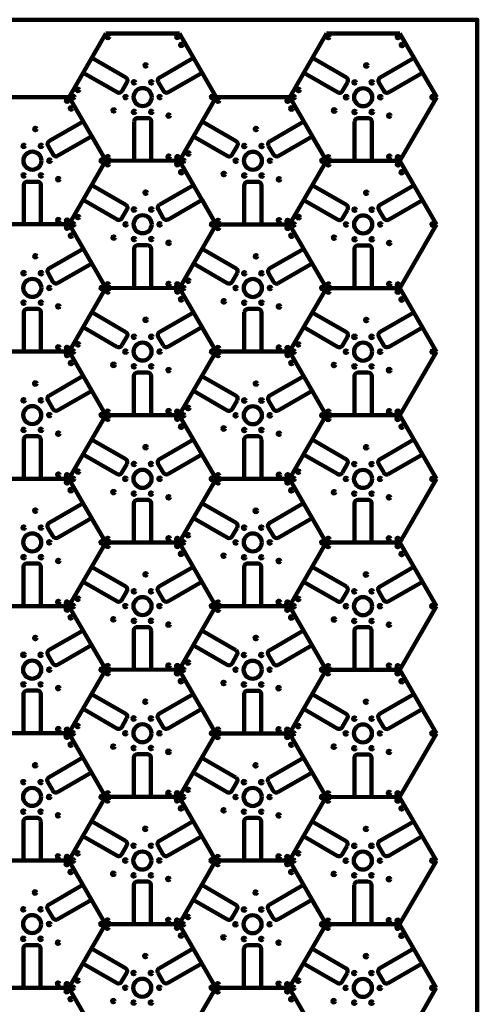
# Model space of a CAD drawing. Header units: millimetres. Extents: x -610 to 610, y -1219 to 1219.
# Tile 4 of 4: x 53 to 610, y 20 to 1219. Entities that reach past the tile are written whole.
import ezdxf

# ---------------------------------------------------------------- set-up
doc = ezdxf.new("R2010")
doc.units = ezdxf.units.MM
doc.layers.add('Layer1', color=7, linetype='Continuous')

msp = doc.modelspace()

# ---------------------------------------------------------------- linework, layer by layer
at = {"layer": 'Layer1', "color": 150, "lineweight": 211, "ltscale": 25.4}
for p, q in [((157.6, 1202.4), (112.8, 1125)), ((247.1, 1202.4), (157.6, 1202.4)), ((291.8, 1124.9), (247.1, 1202.4)), ((426, 1202.3), (381.3, 1124.8)), ((515.5, 1202.3), (426, 1202.3)), ((560.2, 1124.8), (515.5, 1202.3)), ((112.8, 1125), (23.4, 1125)), ((157.6, 1047.5), (112.8, 1125)), ((112.8, 1125), (157.6, 1047.5)), ((247, 1047.4), (291.8, 1124.9)), ((291.8, 1124.9), (247, 1047.4)), ((381.3, 1124.8), (291.8, 1124.9)), ((426, 1047.3), (381.3, 1124.8)), ((381.3, 1124.8), (426, 1047.3)), ((515.4, 1047.3), (560.2, 1124.8)), ((112.8, 970), (157.6, 1047.5)), ((157.6, 1047.5), (112.8, 970)), ((157.6, 1047.5), (247, 1047.4)), ((247, 1047.4), (157.6, 1047.5)), ((291.7, 969.9), (247, 1047.4)), ((247, 1047.4), (291.7, 969.9)), ((381.2, 969.9), (426, 1047.3)), ((426, 1047.3), (381.2, 969.9)), ((426, 1047.3), (515.4, 1047.3)), ((515.4, 1047.3), (426, 1047.3)), ((560.1, 969.8), (515.4, 1047.3)), ((23.3, 970), (112.8, 970)), ((112.8, 970), (23.3, 970)), ((157.5, 892.5), (112.8, 970)), ((112.8, 970), (157.5, 892.5)), ((247, 892.4), (291.7, 969.9)), ((291.7, 969.9), (247, 892.4)), ((291.7, 969.9), (381.2, 969.9)), ((381.2, 969.9), (291.7, 969.9)), ((425.9, 892.4), (381.2, 969.9)), ((381.2, 969.9), (425.9, 892.4)), ((515.4, 892.3), (560.1, 969.8)), ((112.7, 815), (157.5, 892.5)), ((157.5, 892.5), (112.7, 815)), ((157.5, 892.5), (247, 892.4)), ((247, 892.4), (157.5, 892.5)), ((291.7, 814.9), (247, 892.4)), ((247, 892.4), (291.7, 814.9)), ((381.1, 814.9), (425.9, 892.4)), ((425.9, 892.4), (381.1, 814.9)), ((425.9, 892.4), (515.4, 892.3)), ((515.4, 892.3), (425.9, 892.4)), ((560.1, 814.8), (515.4, 892.3)), ((23.2, 815.1), (112.7, 815)), ((112.7, 815), (23.2, 815.1)), ((157.4, 737.5), (112.7, 815)), ((112.7, 815), (157.4, 737.5)), ((246.9, 737.5), (291.7, 814.9)), ((291.7, 814.9), (246.9, 737.5)), ((291.7, 814.9), (381.1, 814.9)), ((381.1, 814.9), (291.7, 814.9)), ((425.8, 737.4), (381.1, 814.9)), ((381.1, 814.9), (425.8, 737.4)), ((515.3, 737.4), (560.1, 814.8)), ((112.6, 660), (157.4, 737.5)), ((157.4, 737.5), (112.6, 660)), ((157.4, 737.5), (246.9, 737.5)), ((246.9, 737.5), (157.4, 737.5)), ((291.6, 660), (246.9, 737.5)), ((246.9, 737.5), (291.6, 660)), ((381.1, 659.9), (425.8, 737.4)), ((425.8, 737.4), (381.1, 659.9)), ((425.8, 737.4), (515.3, 737.4)), ((515.3, 737.4), (425.8, 737.4)), ((560, 659.9), (515.3, 737.4)), ((23.2, 660.1), (112.6, 660)), ((112.6, 660), (23.2, 660.1)), ((157.3, 582.5), (112.6, 660)), ((112.6, 660), (157.3, 582.5)), ((246.8, 582.5), (291.6, 660)), ((291.6, 660), (246.8, 582.5)), ((291.6, 660), (381.1, 659.9)), ((381.1, 659.9), (291.6, 660)), ((425.8, 582.4), (381.1, 659.9)), ((381.1, 659.9), (425.8, 582.4)), ((515.2, 582.4), (560, 659.9)), ((112.6, 505.1), (157.3, 582.5)), ((157.3, 582.5), (112.6, 505.1)), ((157.3, 582.5), (246.8, 582.5)), ((246.8, 582.5), (157.3, 582.5)), ((291.5, 505), (246.8, 582.5)), ((246.8, 582.5), (291.5, 505)), ((381, 505), (425.8, 582.4)), ((425.8, 582.4), (381, 505)), ((425.8, 582.4), (515.2, 582.4)), ((515.2, 582.4), (425.8, 582.4)), ((559.9, 504.9), (515.2, 582.4)), ((23.1, 505.1), (112.6, 505.1)), ((112.6, 505.1), (23.1, 505.1)), ((157.3, 427.6), (112.6, 505.1)), ((112.6, 505.1), (157.3, 427.6)), ((246.8, 427.5), (291.5, 505)), ((291.5, 505), (246.8, 427.5)), ((291.5, 505), (381, 505)), ((381, 505), (291.5, 505)), ((425.7, 427.5), (381, 505)), ((381, 505), (425.7, 427.5)), ((515.2, 427.4), (559.9, 504.9)), ((112.5, 350.1), (157.3, 427.6)), ((157.3, 427.6), (112.5, 350.1)), ((157.3, 427.6), (246.8, 427.5)), ((246.8, 427.5), (157.3, 427.6)), ((291.5, 350), (246.8, 427.5)), ((246.8, 427.5), (291.5, 350)), ((380.9, 350), (425.7, 427.5)), ((425.7, 427.5), (380.9, 350)), ((425.7, 427.5), (515.2, 427.4)), ((515.2, 427.4), (425.7, 427.5)), ((559.9, 349.9), (515.2, 427.4)), ((23, 350.1), (112.5, 350.1)), ((112.5, 350.1), (23, 350.1)), ((157.2, 272.6), (112.5, 350.1)), ((112.5, 350.1), (157.2, 272.6)), ((246.7, 272.6), (291.5, 350)), ((291.5, 350), (246.7, 272.6)), ((291.5, 350), (380.9, 350)), ((380.9, 350), (291.5, 350)), ((425.6, 272.5), (380.9, 350)), ((380.9, 350), (425.6, 272.5)), ((515.1, 272.4), (559.9, 349.9)), ((112.4, 195.1), (157.2, 272.6)), ((157.2, 272.6), (112.4, 195.1)), ((157.2, 272.6), (246.7, 272.6)), ((246.7, 272.6), (157.2, 272.6)), ((291.4, 195.1), (246.7, 272.6)), ((246.7, 272.6), (291.4, 195.1)), ((380.9, 195), (425.6, 272.5)), ((425.6, 272.5), (380.9, 195)), ((425.6, 272.5), (515.1, 272.4)), ((515.1, 272.4), (425.6, 272.5)), ((559.8, 194.9), (515.1, 272.4)), ((23, 195.2), (112.4, 195.1)), ((112.4, 195.1), (23, 195.2)), ((157.1, 117.6), (112.4, 195.1)), ((112.4, 195.1), (157.1, 117.6)), ((246.6, 117.6), (291.4, 195.1)), ((291.4, 195.1), (246.6, 117.6)), ((291.4, 195.1), (380.9, 195)), ((380.9, 195), (291.4, 195.1)), ((425.6, 117.5), (380.9, 195)), ((380.9, 195), (425.6, 117.5)), ((515, 117.5), (559.8, 194.9)), ((112.4, 40.2), (157.1, 117.6)), ((157.1, 117.6), (112.4, 40.2)), ((157.1, 117.6), (246.6, 117.6)), ((246.6, 117.6), (157.1, 117.6)), ((291.3, 40.1), (246.6, 117.6)), ((246.6, 117.6), (291.3, 40.1)), ((380.8, 40), (425.6, 117.5)), ((425.6, 117.5), (380.8, 40)), ((425.6, 117.5), (515, 117.5)), ((515, 117.5), (425.6, 117.5)), ((559.7, 40), (515, 117.5)), ((22.9, 40.2), (112.4, 40.2)), ((112.4, 40.2), (22.9, 40.2)), ((157.1, -37.3), (112.4, 40.2)), ((112.4, 40.2), (157.1, -37.3)), ((246.5, -37.4), (291.3, 40.1)), ((291.3, 40.1), (246.5, -37.4)), ((291.3, 40.1), (380.8, 40)), ((380.8, 40), (291.3, 40.1)), ((425.5, -37.5), (380.8, 40)), ((380.8, 40), (425.5, -37.5)), ((515, -37.5), (559.7, 40))]:
    msp.add_line(p, q, dxfattribs=at)
at = {"layer": 'Layer1', "color": 3, "lineweight": 211, "ltscale": 25.4}
for p, q in [((182, 1148.7), (140.5, 1172.7)), ((264.2, 1172.7), (223.1, 1148.9)), ((450.4, 1148.6), (408.9, 1172.6)), ((532.6, 1172.6), (491.5, 1148.8)), ((130, 1154.6), (171.1, 1130.9)), ((233.1, 1130.6), (274.7, 1154.6)), ((274.6, 1154.6), (291.8, 1124.9)), ((398.4, 1154.5), (439.5, 1130.8)), ((501.5, 1130.5), (543.1, 1154.5)), ((543.1, 1154.5), (560.2, 1124.8)), ((177.2, 1132.5), (183.2, 1142.9)), ((221.5, 1142.9), (227.5, 1132.5)), ((445.6, 1132.4), (451.6, 1142.8)), ((489.9, 1142.8), (495.9, 1132.4)), ((130, 1095.3), (88.8, 1071.5)), ((191.9, 1095.4), (191.9, 1047.4)), ((208.3, 1099.4), (196.3, 1099.4)), ((212.8, 1047.4), (212.8, 1094.9)), ((316.2, 1071.2), (274.6, 1095.2)), ((398.4, 1095.1), (357.3, 1071.4)), ((460.3, 1095.3), (460.3, 1047.3)), ((476.7, 1099.3), (464.8, 1099.3)), ((481.2, 1047.3), (481.2, 1094.8)), ((98.8, 1053.2), (140.4, 1077.2)), ((140.4, 1077.2), (157.6, 1047.5)), ((264.2, 1077.1), (305.3, 1053.3)), ((367.3, 1053), (408.8, 1077)), ((408.8, 1077), (426, 1047.3)), ((87.2, 1065.4), (93.2, 1055.1)), ((311.4, 1055), (317.4, 1065.3)), ((355.6, 1065.3), (361.6, 1055)), ((74.1, 1021.9), (62.1, 1021.9)), ((342.5, 1021.8), (330.5, 1021.8)), ((57.6, 1018), (57.6, 970)), ((78.5, 970), (78.5, 1017.5)), ((182, 993.8), (140.4, 1017.8)), ((264.2, 1017.7), (223, 994)), ((326, 1017.9), (326, 969.9)), ((346.9, 969.9), (346.9, 1017.4)), ((450.4, 993.6), (408.8, 1017.6)), ((532.6, 1017.6), (491.4, 993.9)), ((129.9, 999.7), (171.1, 975.9)), ((233, 975.6), (274.6, 999.6)), ((274.6, 999.6), (291.7, 969.9)), ((398.3, 999.5), (439.5, 975.8)), ((501.4, 975.5), (543, 999.5)), ((543, 999.5), (560.1, 969.8)), ((177.1, 977.5), (183.1, 987.9)), ((221.4, 987.9), (227.4, 977.5)), ((445.5, 977.4), (451.5, 987.8)), ((489.8, 987.8), (495.8, 977.4)), ((129.9, 940.3), (88.8, 916.5)), ((191.8, 940.5), (191.8, 892.5)), ((208.3, 944.4), (196.3, 944.4)), ((212.7, 892.5), (212.7, 940)), ((316.1, 916.2), (274.6, 940.2)), ((398.3, 940.2), (357.2, 916.4)), ((460.2, 940.4), (460.2, 892.4)), ((476.7, 944.3), (464.7, 944.3)), ((481.1, 892.3), (481.1, 939.8)), ((98.8, 898.2), (140.4, 922.2)), ((140.3, 922.2), (157.5, 892.5)), ((264.1, 922.1), (305.2, 898.4)), ((367.2, 898.1), (408.8, 922.1)), ((408.8, 922.1), (425.9, 892.4)), ((87.2, 910.5), (93.1, 900.1)), ((311.3, 900), (317.3, 910.4)), ((355.6, 910.4), (361.6, 900)), ((74, 867), (62, 867)), ((342.4, 866.9), (330.5, 866.9)), ((57.6, 863.1), (57.6, 815)), ((78.5, 815), (78.5, 862.5)), ((181.9, 838.8), (140.3, 862.8)), ((264.1, 862.7), (223, 839)), ((326, 862.9), (326, 814.9)), ((346.9, 814.9), (346.9, 862.4)), ((450.3, 838.7), (408.7, 862.7)), ((532.5, 862.6), (491.4, 838.9)), ((129.9, 844.7), (171, 820.9)), ((233, 820.6), (274.5, 844.6)), ((274.5, 844.6), (291.7, 814.9)), ((398.3, 844.6), (439.4, 820.8)), ((501.4, 820.5), (542.9, 844.5)), ((542.9, 844.5), (560.1, 814.8)), ((177.1, 822.6), (183, 832.9)), ((221.3, 832.9), (227.3, 822.6)), ((445.5, 822.5), (451.5, 832.8)), ((489.8, 832.8), (495.7, 822.4)), ((129.8, 785.3), (88.7, 761.6)), ((191.7, 785.5), (191.7, 737.5)), ((208.2, 789.4), (196.2, 789.4)), ((212.6, 737.5), (212.6, 785)), ((316.1, 761.2), (274.5, 785.2)), ((398.3, 785.2), (357.1, 761.5)), ((460.2, 785.4), (460.2, 737.4)), ((476.6, 789.3), (464.6, 789.3)), ((481.1, 737.4), (481.1, 784.9)), ((98.7, 743.2), (140.3, 767.2)), ((140.3, 767.2), (157.4, 737.5)), ((264, 767.1), (305.2, 743.4)), ((367.1, 743.1), (408.7, 767.1)), ((408.7, 767.1), (425.8, 737.4)), ((87.1, 755.5), (93.1, 745.1)), ((311.2, 745), (317.2, 755.4)), ((355.5, 755.4), (361.5, 745)), ((57.5, 708.1), (57.5, 660.1)), ((73.9, 712), (62, 712)), ((78.4, 660.1), (78.4, 707.6)), ((181.8, 683.8), (140.2, 707.8)), ((264, 707.8), (222.9, 684)), ((325.9, 708), (325.9, 660)), ((342.4, 711.9), (330.4, 711.9)), ((450.2, 683.7), (408.7, 707.7)), ((532.4, 707.7), (491.3, 683.9)), ((346.8, 659.9), (346.8, 707.4)), ((129.8, 689.7), (170.9, 666)), ((232.9, 665.7), (274.5, 689.7)), ((274.4, 689.7), (291.6, 660)), ((398.2, 689.6), (439.3, 665.9)), ((501.3, 665.6), (542.9, 689.6)), ((542.9, 689.5), (560, 659.9)), ((177, 667.6), (183, 678)), ((221.3, 678), (227.3, 667.6)), ((445.4, 667.5), (451.4, 677.9)), ((489.7, 677.8), (495.7, 667.5)), ((129.8, 630.3), (88.6, 606.6)), ((191.7, 630.5), (191.7, 582.5)), ((208.1, 634.5), (196.1, 634.5)), ((212.6, 582.5), (212.6, 630)), ((316, 606.3), (274.4, 630.3)), ((398.2, 630.2), (357.1, 606.5)), ((460.1, 630.4), (460.1, 582.4)), ((476.5, 634.3), (464.6, 634.3)), ((481, 582.4), (481, 629.9)), ((98.6, 588.2), (140.2, 612.2)), ((140.2, 612.2), (157.3, 582.5)), ((264, 612.2), (305.1, 588.4)), ((367.1, 588.1), (408.6, 612.1)), ((408.6, 612.1), (425.8, 582.4)), ((87, 600.5), (93, 590.2)), ((311.2, 590.1), (317.2, 600.4)), ((355.4, 600.4), (361.4, 590)), ((57.4, 553.1), (57.4, 505.1)), ((73.9, 557), (61.9, 557)), ((78.3, 505.1), (78.3, 552.6)), ((181.8, 528.8), (140.2, 552.8)), ((264, 552.8), (222.8, 529.1)), ((325.8, 553), (325.8, 505)), ((342.3, 556.9), (330.3, 556.9)), ((346.7, 505), (346.7, 552.5)), ((450.2, 528.7), (408.6, 552.7)), ((532.4, 552.7), (491.2, 528.9)), ((129.7, 534.7), (170.9, 511)), ((232.8, 510.7), (274.4, 534.7)), ((274.4, 534.7), (291.5, 505)), ((398.1, 534.6), (439.3, 510.9)), ((501.2, 510.6), (542.8, 534.6)), ((542.8, 534.6), (559.9, 504.9)), ((176.9, 512.6), (182.9, 523)), ((221.2, 523), (227.2, 512.6)), ((445.3, 512.5), (451.3, 522.9)), ((489.6, 522.9), (495.6, 512.5)), ((129.7, 475.4), (88.6, 451.6)), ((191.6, 475.6), (191.6, 427.6)), ((208.1, 479.5), (196.1, 479.5)), ((212.5, 427.5), (212.5, 475)), ((315.9, 451.3), (274.4, 475.3)), ((398.1, 475.3), (357, 451.5)), ((460, 475.4), (460, 427.4)), ((476.5, 479.4), (464.5, 479.4)), ((480.9, 427.4), (480.9, 474.9)), ((98.6, 433.3), (140.1, 457.3)), ((140.1, 457.3), (157.3, 427.6)), ((263.9, 457.2), (305, 433.5)), ((367, 433.2), (408.6, 457.2)), ((408.6, 457.1), (425.7, 427.5)), ((87, 445.6), (92.9, 435.2)), ((311.1, 435.1), (317.1, 445.5)), ((355.4, 445.4), (361.4, 435.1)), ((57.4, 398.1), (57.4, 350.1)), ((73.8, 402.1), (61.8, 402.1)), ((78.3, 350.1), (78.3, 397.6)), ((181.7, 373.9), (140.1, 397.9)), ((263.9, 397.8), (222.8, 374.1)), ((325.8, 398), (325.8, 350)), ((342.2, 401.9), (330.2, 401.9)), ((346.7, 350), (346.7, 397.5)), ((450.1, 373.7), (408.5, 397.7)), ((532.3, 397.7), (491.2, 374)), ((129.7, 379.8), (170.8, 356)), ((232.7, 355.7), (274.3, 379.7)), ((274.3, 379.7), (291.5, 350)), ((398.1, 379.7), (439.2, 355.9)), ((501.2, 355.6), (542.7, 379.6)), ((542.7, 379.6), (559.9, 349.9)), ((176.9, 357.7), (182.8, 368)), ((221.1, 368), (227.1, 357.6)), ((445.3, 357.5), (451.3, 367.9)), ((489.5, 367.9), (495.5, 357.5)), ((208, 324.5), (196, 324.5)), ((476.4, 324.4), (464.4, 324.4)), ((129.6, 320.4), (88.5, 296.7)), ((191.5, 320.6), (191.5, 272.6)), ((212.4, 272.6), (212.4, 320.1)), ((315.9, 296.3), (274.3, 320.3)), ((398.1, 320.3), (356.9, 296.5)), ((460, 320.5), (460, 272.5)), ((480.9, 272.5), (480.9, 319.9)), ((98.5, 278.3), (140.1, 302.3)), ((140.1, 302.3), (157.2, 272.6)), ((263.8, 302.2), (305, 278.5)), ((366.9, 278.2), (408.5, 302.2)), ((408.5, 302.2), (425.6, 272.5)), ((86.9, 290.6), (92.9, 280.2)), ((311, 280.1), (317, 290.5)), ((355.3, 290.5), (361.3, 280.1)), ((57.3, 243.2), (57.3, 195.2)), ((73.7, 247.1), (61.8, 247.1)), ((78.2, 195.1), (78.2, 242.6)), ((181.6, 218.9), (140, 242.9)), ((263.8, 242.9), (222.7, 219.1)), ((325.7, 243), (325.7, 195)), ((342.2, 247), (330.2, 247)), ((346.6, 195), (346.6, 242.5)), ((450, 218.8), (408.5, 242.8)), ((532.2, 242.7), (491.1, 219)), ((129.6, 224.8), (170.7, 201.1)), ((232.7, 200.8), (274.3, 224.8)), ((274.2, 224.7), (291.4, 195.1)), ((398, 224.7), (439.1, 200.9)), ((501.1, 200.6), (542.7, 224.6)), ((542.7, 224.6), (559.8, 194.9)), ((176.8, 202.7), (182.8, 213.1)), ((221.1, 213), (227, 202.7)), ((445.2, 202.6), (451.2, 212.9)), ((489.5, 212.9), (495.5, 202.5)), ((207.9, 169.5), (195.9, 169.5)), ((476.3, 169.4), (464.4, 169.4)), ((129.6, 165.4), (88.4, 141.7)), ((191.5, 165.6), (191.5, 117.6)), ((212.4, 117.6), (212.4, 165.1)), ((315.8, 141.3), (274.2, 165.3)), ((398, 165.3), (356.9, 141.6)), ((459.9, 165.5), (459.9, 117.5)), ((480.8, 117.5), (480.8, 165)), ((98.4, 123.3), (140, 147.3)), ((140, 147.3), (157.1, 117.6)), ((263.8, 147.3), (304.9, 123.5)), ((366.9, 123.2), (408.4, 147.2)), ((408.4, 147.2), (425.6, 117.5)), ((86.8, 135.6), (92.8, 125.2)), ((311, 125.1), (317, 135.5)), ((355.2, 135.5), (361.2, 125.1)), ((57.2, 88.2), (57.2, 40.2)), ((73.7, 92.1), (61.7, 92.1)), ((78.1, 40.2), (78.1, 87.7)), ((181.6, 63.9), (140, 87.9)), ((263.7, 87.9), (222.6, 64.1)), ((325.6, 88.1), (325.6, 40.1)), ((342.1, 92), (330.1, 92)), ((346.5, 40.1), (346.5, 87.5)), ((450, 63.8), (408.4, 87.8)), ((532.2, 87.8), (491, 64)), ((129.5, 69.8), (170.6, 46.1)), ((232.6, 45.8), (274.2, 69.8)), ((274.2, 69.8), (291.3, 40.1)), ((397.9, 69.7), (439.1, 46)), ((501, 45.7), (542.6, 69.7)), ((542.6, 69.7), (559.7, 40)), ((176.7, 47.7), (182.7, 58.1)), ((221, 58.1), (227, 47.7)), ((445.1, 47.6), (451.1, 58)), ((489.4, 58), (495.4, 47.6))]:
    msp.add_line(p, q, dxfattribs=at)
at = {"layer": 'Layer1', "color": 150, "lineweight": 211, "ltscale": 25.4}
msp.add_polyline3d([(-609.6, -1219.2, 0), (-609.6, 1219.2, 0), (609.6, 1219.2, 0), (609.6, -1219.2, 0), (-609.6, -1219.2, 0)], dxfattribs=at)
at = {"layer": 'Layer1', "color": 3, "lineweight": 211, "ltscale": 25.4}
for centre, radius in [((159.9, 1198.2), 1.5), ((244.6, 1198.2), 1.5), ((428.3, 1198), 1.5), ((513.1, 1198), 1.5), ((249.4, 1188.5), 1.5), ((517.8, 1188.4), 1.5), ((206.1, 1163.5), 1.5), ((474.5, 1163.4), 1.5), ((191.8, 1142.9), 1.5), ((212.8, 1142.9), 1.5), ((460.2, 1142.8), 1.5), ((481.2, 1142.8), 1.5), ((123.7, 1133.7), 1.5), ((202.3, 1124.9), 11), ((392.1, 1133.6), 1.5), ((470.7, 1124.8), 11), ((110.4, 1120.7), 1.5), ((117.8, 1124.9), 1.5), ((181.5, 1124.9), 1.5), ((223.1, 1124.9), 1.5), ((286.9, 1124.9), 1.5), ((294.1, 1120.6), 1.5), ((378.8, 1120.6), 1.5), ((386.2, 1124.8), 1.5), ((450, 1124.8), 1.5), ((491.5, 1124.8), 1.5), ((555.3, 1124.8), 1.5), ((115.1, 1111.1), 1.5), ((167, 1108.7), 1.5), ((191.8, 1106.9), 1.5), ((212.8, 1106.9), 1.5), ((234, 1102.4), 1.5), ((383.5, 1111), 1.5), ((435.4, 1108.6), 1.5), ((460.2, 1106.8), 1.5), ((481.2, 1106.8), 1.5), ((502.4, 1102.3), 1.5), ((71.8, 1086.1), 1.5), ((340.2, 1086), 1.5), ((57.6, 1065.5), 1.5), ((68.1, 1047.5), 11), ((78.6, 1065.5), 1.5), ((257.8, 1056.2), 1.5), ((326, 1065.4), 1.5), ((336.5, 1047.4), 11), ((347, 1065.4), 1.5), ((88.9, 1047.5), 1.5), ((152.6, 1047.5), 1.5), ((159.8, 1043.2), 1.5), ((159.9, 1051.7), 1.5), ((234, 1052.4), 1.5), ((244.6, 1051.7), 1.5), ((244.6, 1043.2), 1.5), ((251.9, 1047.4), 1.5), ((315.7, 1047.4), 1.5), ((357.3, 1047.4), 1.5), ((421.1, 1047.4), 1.5), ((428.3, 1051.6), 1.5), ((428.3, 1043.1), 1.5), ((502.4, 1052.3), 1.5), ((513, 1043.1), 1.5), ((513.1, 1051.6), 1.5), ((249.3, 1033.5), 1.5), ((301.1, 1031.2), 1.5), ((517.7, 1033.4), 1.5), ((57.6, 1029.5), 1.5), ((78.6, 1029.5), 1.5), ((99.8, 1025), 1.5), ((326, 1029.4), 1.5), ((347, 1029.4), 1.5), ((368.2, 1024.8), 1.5), ((206, 1008.5), 1.5), ((474.4, 1008.4), 1.5), ((191.8, 988), 1.5), ((212.8, 988), 1.5), ((460.2, 987.8), 1.5), ((481.2, 987.8), 1.5), ((99.8, 975), 1.5), ((110.4, 974.3), 1.5), ((117.7, 970), 1.5), ((123.6, 978.8), 1.5), ((181.5, 970), 1.5), ((202.3, 970), 11), ((223, 970), 1.5), ((286.8, 970), 1.5), ((294.1, 974.1), 1.5), ((368.2, 974.8), 1.5), ((378.8, 974.1), 1.5), ((392, 978.7), 1.5), ((470.7, 969.8), 11), ((110.3, 965.8), 1.5), ((294, 965.6), 1.5), ((378.7, 965.6), 1.5), ((386.1, 969.8), 1.5), ((449.9, 969.8), 1.5), ((491.5, 969.8), 1.5), ((555.2, 969.8), 1.5), ((115.1, 956.1), 1.5), ((166.9, 953.8), 1.5), ((191.8, 952), 1.5), ((212.8, 952), 1.5), ((233.9, 947.4), 1.5), ((383.5, 956), 1.5), ((435.3, 953.7), 1.5), ((460.2, 951.8), 1.5), ((481.2, 951.8), 1.5), ((502.4, 947.3), 1.5), ((71.8, 931.1), 1.5), ((340.2, 931), 1.5), ((57.5, 910.5), 1.5), ((78.5, 910.5), 1.5), ((325.9, 910.4), 1.5), ((346.9, 910.4), 1.5), ((68, 892.5), 11), ((257.8, 901.2), 1.5), ((336.4, 892.4), 11), ((88.8, 892.5), 1.5), ((152.6, 892.5), 1.5), ((159.8, 896.7), 1.5), ((159.8, 888.2), 1.5), ((233.9, 897.4), 1.5), ((244.5, 888.2), 1.5), ((244.6, 896.7), 1.5), ((251.9, 892.4), 1.5), ((315.6, 892.4), 1.5), ((357.2, 892.4), 1.5), ((421, 892.4), 1.5), ((428.2, 888.1), 1.5), ((428.3, 896.6), 1.5), ((502.4, 897.3), 1.5), ((512.9, 888.1), 1.5), ((513, 896.6), 1.5), ((57.5, 874.5), 1.5), ((78.5, 874.5), 1.5), ((249.2, 878.6), 1.5), ((301.1, 876.2), 1.5), ((325.9, 874.4), 1.5), ((346.9, 874.4), 1.5), ((517.6, 878.4), 1.5), ((99.7, 870), 1.5), ((368.1, 869.9), 1.5), ((205.9, 853.6), 1.5), ((474.4, 853.4), 1.5), ((191.7, 833), 1.5), ((212.7, 833), 1.5), ((460.1, 832.9), 1.5), ((481.1, 832.9), 1.5), ((99.7, 820), 1.5), ((110.3, 819.3), 1.5), ((117.6, 815), 1.5), ((123.5, 823.8), 1.5), ((181.4, 815), 1.5), ((202.2, 815), 11), ((223, 815), 1.5), ((286.8, 815), 1.5), ((294, 819.2), 1.5), ((368.1, 819.9), 1.5), ((378.7, 819.2), 1.5), ((386, 814.9), 1.5), ((391.9, 823.7), 1.5), ((449.8, 814.9), 1.5), ((470.6, 814.9), 11), ((491.4, 814.9), 1.5), ((555.2, 814.9), 1.5), ((110.3, 810.8), 1.5), ((293.9, 810.7), 1.5), ((378.7, 810.7), 1.5), ((115, 801.1), 1.5), ((166.8, 798.8), 1.5), ((191.7, 797), 1.5), ((212.7, 797), 1.5), ((233.9, 792.4), 1.5), ((383.4, 801), 1.5), ((435.2, 798.7), 1.5), ((460.1, 796.9), 1.5), ((481.1, 796.9), 1.5), ((502.3, 792.3), 1.5), ((71.7, 776.1), 1.5), ((340.1, 776), 1.5), ((57.4, 755.6), 1.5), ((78.4, 755.6), 1.5), ((325.9, 755.4), 1.5), ((346.9, 755.4), 1.5), ((67.9, 737.6), 11), ((233.9, 742.4), 1.5), ((257.7, 746.3), 1.5), ((336.4, 737.4), 11), ((502.3, 742.3), 1.5), ((88.7, 737.6), 1.5), ((152.5, 737.6), 1.5), ((159.7, 733.2), 1.5), ((159.8, 741.7), 1.5), ((244.4, 733.2), 1.5), ((244.5, 741.7), 1.5), ((251.8, 737.4), 1.5), ((315.6, 737.4), 1.5), ((357.1, 737.4), 1.5), ((420.9, 737.4), 1.5), ((428.1, 733.1), 1.5), ((428.2, 741.6), 1.5), ((512.8, 733.1), 1.5), ((512.9, 741.6), 1.5), ((57.4, 719.6), 1.5), ((78.4, 719.6), 1.5), ((249.2, 723.6), 1.5), ((301, 721.3), 1.5), ((325.9, 719.4), 1.5), ((346.9, 719.4), 1.5), ((517.6, 723.5), 1.5), ((99.6, 715), 1.5), ((368.1, 714.9), 1.5), ((205.9, 698.6), 1.5), ((474.3, 698.5), 1.5), ((191.6, 678), 1.5), ((212.6, 678), 1.5), ((460, 677.9), 1.5), ((481, 677.9), 1.5), ((99.6, 665), 1.5), ((110.3, 664.3), 1.5), ((117.6, 660), 1.5), ((123.5, 668.8), 1.5), ((181.3, 660), 1.5), ((202.1, 660), 11), ((222.9, 660), 1.5), ((286.7, 660), 1.5), ((293.9, 664.2), 1.5), ((368.1, 664.9), 1.5), ((378.7, 664.2), 1.5), ((386, 659.9), 1.5), ((391.9, 668.7), 1.5), ((449.8, 659.9), 1.5), ((470.5, 659.9), 11), ((491.3, 659.9), 1.5), ((555.1, 659.9), 1.5), ((110.2, 655.8), 1.5), ((114.9, 646.2), 1.5), ((293.9, 655.7), 1.5), ((378.6, 655.7), 1.5), ((166.8, 643.8), 1.5), ((191.6, 642), 1.5), ((212.6, 642), 1.5), ((233.8, 637.5), 1.5), ((383.3, 646), 1.5), ((435.2, 643.7), 1.5), ((460, 641.9), 1.5), ((481, 641.9), 1.5), ((502.2, 637.4), 1.5), ((71.6, 621.2), 1.5), ((340, 621), 1.5), ((57.4, 600.6), 1.5), ((78.4, 600.6), 1.5), ((325.8, 600.5), 1.5), ((346.8, 600.5), 1.5), ((67.9, 582.6), 11), ((159.7, 586.8), 1.5), ((233.8, 587.5), 1.5), ((244.4, 586.8), 1.5), ((257.6, 591.3), 1.5), ((336.3, 582.5), 11), ((428.1, 586.7), 1.5), ((502.2, 587.4), 1.5), ((512.8, 586.7), 1.5), ((88.7, 582.6), 1.5), ((152.4, 582.6), 1.5), ((159.6, 578.3), 1.5), ((244.4, 578.3), 1.5), ((251.7, 582.5), 1.5), ((315.5, 582.5), 1.5), ((357.1, 582.5), 1.5), ((420.9, 582.5), 1.5), ((428, 578.2), 1.5), ((512.8, 578.2), 1.5), ((57.4, 564.6), 1.5), ((78.4, 564.6), 1.5), ((249.1, 568.6), 1.5), ((300.9, 566.3), 1.5), ((325.8, 564.5), 1.5), ((346.8, 564.5), 1.5), ((517.5, 568.5), 1.5), ((99.6, 560), 1.5), ((368, 559.9), 1.5), ((205.8, 543.6), 1.5), ((474.2, 543.5), 1.5), ((191.6, 523), 1.5), ((202.1, 505), 11), ((212.6, 523), 1.5), ((460, 522.9), 1.5), ((470.5, 504.9), 11), ((481, 522.9), 1.5), ((99.6, 510), 1.5), ((110.2, 509.3), 1.5), ((117.5, 505), 1.5), ((123.4, 513.9), 1.5), ((181.3, 505), 1.5), ((222.8, 505), 1.5), ((286.6, 505), 1.5), ((293.9, 509.2), 1.5), ((368, 509.9), 1.5), ((378.6, 509.2), 1.5), ((385.9, 504.9), 1.5), ((391.8, 513.7), 1.5), ((449.7, 504.9), 1.5), ((491.3, 504.9), 1.5), ((555, 504.9), 1.5), ((110.1, 500.8), 1.5), ((114.8, 491.2), 1.5), ((293.8, 500.7), 1.5), ((378.5, 500.7), 1.5), ((383.3, 491.1), 1.5), ((166.7, 488.9), 1.5), ((191.6, 487), 1.5), ((212.6, 487), 1.5), ((233.7, 482.5), 1.5), ((435.1, 488.7), 1.5), ((460, 486.9), 1.5), ((481, 486.9), 1.5), ((502.2, 482.4), 1.5), ((71.6, 466.2), 1.5), ((340, 466.1), 1.5), ((57.3, 445.6), 1.5), ((78.3, 445.6), 1.5), ((325.7, 445.5), 1.5), ((346.7, 445.5), 1.5), ((67.8, 427.6), 11), ((159.6, 431.8), 1.5), ((233.7, 432.5), 1.5), ((244.4, 431.8), 1.5), ((257.6, 436.3), 1.5), ((336.2, 427.5), 11), ((428.1, 431.7), 1.5), ((502.2, 432.4), 1.5), ((512.8, 431.7), 1.5), ((88.6, 427.6), 1.5), ((152.4, 427.6), 1.5), ((159.6, 423.3), 1.5), ((244.3, 423.3), 1.5), ((251.7, 427.5), 1.5), ((315.4, 427.5), 1.5), ((357, 427.5), 1.5), ((420.8, 427.5), 1.5), ((428, 423.2), 1.5), ((512.7, 423.2), 1.5), ((57.3, 409.6), 1.5), ((78.3, 409.6), 1.5), ((249, 413.6), 1.5), ((300.9, 411.3), 1.5), ((325.7, 409.5), 1.5), ((346.7, 409.5), 1.5), ((517.4, 413.5), 1.5), ((99.5, 405.1), 1.5), ((367.9, 405), 1.5), ((205.7, 388.6), 1.5), ((474.1, 388.5), 1.5), ((123.3, 358.9), 1.5), ((191.5, 368.1), 1.5), ((202, 350.1), 11), ((212.5, 368.1), 1.5), ((391.7, 358.8), 1.5), ((459.9, 367.9), 1.5), ((470.4, 349.9), 11), ((480.9, 367.9), 1.5), ((99.5, 355.1), 1.5), ((110.1, 354.4), 1.5), ((117.4, 350.1), 1.5), ((181.2, 350.1), 1.5), ((222.8, 350.1), 1.5), ((286.6, 350.1), 1.5), ((293.8, 354.3), 1.5), ((367.9, 355), 1.5), ((378.5, 354.3), 1.5), ((385.8, 349.9), 1.5), ((449.6, 349.9), 1.5), ((491.2, 349.9), 1.5), ((555, 349.9), 1.5), ((110, 345.9), 1.5), ((114.8, 336.2), 1.5), ((293.7, 345.8), 1.5), ((378.5, 345.8), 1.5), ((383.2, 336.1), 1.5), ((166.6, 333.9), 1.5), ((191.5, 332.1), 1.5), ((212.5, 332.1), 1.5), ((233.7, 327.5), 1.5), ((435, 333.8), 1.5), ((459.9, 331.9), 1.5), ((480.9, 331.9), 1.5), ((502.1, 327.4), 1.5), ((71.5, 311.2), 1.5), ((339.9, 311.1), 1.5), ((57.2, 290.6), 1.5), ((78.2, 290.6), 1.5), ((325.7, 290.5), 1.5), ((346.7, 290.5), 1.5), ((67.7, 272.6), 11), ((159.6, 276.8), 1.5), ((233.7, 277.5), 1.5), ((244.3, 276.8), 1.5), ((257.5, 281.3), 1.5), ((336.2, 272.5), 11), ((428, 276.7), 1.5), ((502.1, 277.4), 1.5), ((512.7, 276.7), 1.5), ((88.5, 272.6), 1.5), ((152.3, 272.6), 1.5), ((159.5, 268.3), 1.5), ((244.2, 268.3), 1.5), ((251.6, 272.5), 1.5), ((315.4, 272.5), 1.5), ((356.9, 272.5), 1.5), ((420.7, 272.5), 1.5), ((427.9, 268.2), 1.5), ((512.6, 268.2), 1.5), ((57.2, 254.6), 1.5), ((78.2, 254.6), 1.5), ((249, 258.7), 1.5), ((300.8, 256.3), 1.5), ((325.7, 254.5), 1.5), ((346.7, 254.5), 1.5), ((517.4, 258.6), 1.5), ((99.4, 250.1), 1.5), ((367.9, 250), 1.5), ((205.7, 233.7), 1.5), ((474.1, 233.6), 1.5), ((123.3, 203.9), 1.5), ((191.4, 213.1), 1.5), ((201.9, 195.1), 11), ((212.4, 213.1), 1.5), ((391.7, 203.8), 1.5), ((459.8, 213), 1.5), ((470.3, 195), 11), ((480.8, 213), 1.5), ((99.4, 200.1), 1.5), ((110, 190.9), 1.5), ((110.1, 199.4), 1.5), ((117.3, 195.1), 1.5), ((181.1, 195.1), 1.5), ((222.7, 195.1), 1.5), ((286.5, 195.1), 1.5), ((293.7, 199.3), 1.5), ((293.7, 190.8), 1.5), ((367.9, 200), 1.5), ((378.4, 190.8), 1.5), ((378.5, 199.3), 1.5), ((385.8, 195), 1.5), ((449.6, 195), 1.5), ((491.1, 195), 1.5), ((554.9, 195), 1.5), ((114.7, 181.2), 1.5), ((166.6, 178.9), 1.5), ((383.1, 181.1), 1.5), ((435, 178.8), 1.5), ((191.4, 177.1), 1.5), ((212.4, 177.1), 1.5), ((233.6, 172.6), 1.5), ((459.8, 177), 1.5), ((480.8, 177), 1.5), ((502, 172.4), 1.5), ((71.4, 156.2), 1.5), ((339.8, 156.1), 1.5), ((57.2, 135.7), 1.5), ((78.2, 135.7), 1.5), ((325.6, 135.5), 1.5), ((346.6, 135.5), 1.5), ((67.7, 117.7), 11), ((159.5, 121.9), 1.5), ((233.6, 122.6), 1.5), ((244.2, 121.9), 1.5), ((257.4, 126.4), 1.5), ((336.1, 117.5), 11), ((427.9, 121.7), 1.5), ((502, 122.4), 1.5), ((512.6, 121.7), 1.5), ((88.5, 117.7), 1.5), ((152.2, 117.7), 1.5), ((159.4, 113.4), 1.5), ((244.2, 113.4), 1.5), ((251.5, 117.5), 1.5), ((315.3, 117.5), 1.5), ((356.9, 117.5), 1.5), ((420.7, 117.5), 1.5), ((427.8, 113.2), 1.5), ((512.6, 113.2), 1.5), ((57.2, 99.7), 1.5), ((78.2, 99.7), 1.5), ((99.4, 95.1), 1.5), ((248.9, 103.7), 1.5), ((300.7, 101.4), 1.5), ((325.6, 99.5), 1.5), ((346.6, 99.5), 1.5), ((367.8, 95), 1.5), ((517.3, 103.6), 1.5), ((205.6, 78.7), 1.5), ((474, 78.6), 1.5), ((123.2, 48.9), 1.5), ((191.3, 58.1), 1.5), ((201.8, 40.1), 11), ((212.3, 58.1), 1.5), ((391.6, 48.8), 1.5), ((459.8, 58), 1.5), ((470.3, 40), 11), ((480.8, 58), 1.5), ((99.4, 45.1), 1.5), ((109.9, 35.9), 1.5), ((110, 44.4), 1.5), ((117.3, 40.1), 1.5), ((181.1, 40.1), 1.5), ((222.6, 40.1), 1.5), ((286.4, 40.1), 1.5), ((293.6, 35.8), 1.5), ((293.7, 44.3), 1.5), ((367.8, 45), 1.5), ((378.3, 35.8), 1.5), ((378.4, 44.3), 1.5), ((385.7, 40), 1.5), ((449.5, 40), 1.5), ((491, 40), 1.5), ((554.8, 40), 1.5), ((114.6, 26.3), 1.5), ((166.5, 23.9), 1.5), ((383.1, 26.2), 1.5), ((434.9, 23.8), 1.5), ((191.3, 22.1), 1.5), ((212.3, 22.1), 1.5), ((459.8, 22), 1.5), ((480.8, 22), 1.5)]:
    msp.add_circle(centre, radius, dxfattribs=at)
for centre, radius, start, end in [((179.5, 1145.2), 4.33, 327.8934, 54.585), ((225.1, 1145.2), 4.3, 118.0014, 211.9986), ((447.9, 1145.1), 4.33, 327.8934, 54.585), ((493.5, 1145), 4.3, 118.0014, 211.9986), ((173.4, 1134.5), 4.3, 238.0014, 331.9986), ((231.3, 1134.5), 4.33, 207.8934, 294.585), ((441.8, 1134.4), 4.3, 238.0014, 331.9986), ((499.7, 1134.4), 4.33, 207.8934, 294.585), ((196.2, 1095), 4.33, 87.8934, 174.585), ((208.5, 1095.1), 4.3, 358.0014, 91.9986), ((464.6, 1094.9), 4.33, 87.8934, 174.585), ((476.9, 1095), 4.3, 358.0014, 91.9986), ((90.9, 1067.7), 4.3, 118.0014, 211.9986), ((313.7, 1067.6), 4.33, 327.8934, 54.585), ((359.3, 1067.6), 4.3, 118.0014, 211.9986), ((97, 1057.1), 4.33, 207.8934, 294.585), ((307.6, 1057), 4.3, 238.0014, 331.9986), ((365.5, 1057), 4.33, 207.8934, 294.585), ((61.9, 1017.6), 4.33, 87.8934, 174.585), ((74.2, 1017.6), 4.3, 358.0014, 91.9986), ((330.4, 1017.5), 4.33, 87.8934, 174.585), ((342.6, 1017.5), 4.3, 358.0014, 91.9986), ((179.4, 990.2), 4.33, 327.8934, 54.585), ((225, 990.2), 4.3, 118.0014, 211.9986), ((447.9, 990.1), 4.33, 327.8934, 54.585), ((493.5, 990.1), 4.3, 118.0014, 211.9986), ((173.3, 979.6), 4.3, 238.0014, 331.9986), ((231.2, 979.6), 4.33, 207.8934, 294.585), ((441.8, 979.4), 4.3, 238.0014, 331.9986), ((499.6, 979.4), 4.33, 207.8934, 294.585), ((196.1, 940.1), 4.33, 87.8934, 174.585), ((208.4, 940.1), 4.3, 358.0014, 91.9986), ((464.5, 940), 4.33, 87.8934, 174.585), ((476.8, 940), 4.3, 358.0014, 91.9986), ((90.8, 912.8), 4.3, 118.0014, 211.9986), ((313.6, 912.7), 4.33, 327.8934, 54.585), ((359.2, 912.6), 4.3, 118.0014, 211.9986), ((97, 902.1), 4.33, 207.8934, 294.585), ((307.5, 902), 4.3, 238.0014, 331.9986), ((365.4, 902), 4.33, 207.8934, 294.585), ((61.9, 862.6), 4.33, 87.8934, 174.585), ((74.2, 862.7), 4.3, 358.0014, 91.9986), ((330.3, 862.5), 4.33, 87.8934, 174.585), ((342.6, 862.6), 4.3, 358.0014, 91.9986), ((179.4, 835.2), 4.33, 327.8934, 54.585), ((225, 835.2), 4.3, 118.0014, 211.9986), ((447.8, 835.1), 4.33, 327.8934, 54.585), ((493.4, 835.1), 4.3, 118.0014, 211.9986), ((173.3, 824.6), 4.3, 238.0014, 331.9986), ((231.1, 824.6), 4.33, 207.8934, 294.585), ((441.7, 824.5), 4.3, 238.0014, 331.9986), ((499.6, 824.5), 4.33, 207.8934, 294.585), ((196, 785.1), 4.33, 87.8934, 174.585), ((208.3, 785.1), 4.3, 358.0014, 91.9986), ((464.5, 785), 4.33, 87.8934, 174.585), ((476.8, 785), 4.3, 358.0014, 91.9986), ((90.7, 757.8), 4.3, 118.0014, 211.9986), ((313.6, 757.7), 4.33, 327.8934, 54.585), ((359.2, 757.7), 4.3, 118.0014, 211.9986), ((96.9, 747.2), 4.33, 207.8934, 294.585), ((307.4, 747), 4.3, 238.0014, 331.9986), ((365.3, 747), 4.33, 207.8934, 294.585), ((61.8, 707.7), 4.33, 87.8934, 174.585), ((74.1, 707.7), 4.3, 358.0014, 91.9986), ((330.2, 707.6), 4.33, 87.8934, 174.585), ((342.5, 707.6), 4.3, 358.0014, 91.9986), ((179.3, 680.3), 4.33, 327.8934, 54.585), ((224.9, 680.2), 4.3, 118.0014, 211.9986), ((447.7, 680.2), 4.33, 327.8934, 54.585), ((493.3, 680.1), 4.3, 118.0014, 211.9986), ((173.2, 669.6), 4.3, 238.0014, 331.9986), ((231.1, 669.6), 4.33, 207.8934, 294.585), ((441.6, 669.5), 4.3, 238.0014, 331.9986), ((499.5, 669.5), 4.33, 207.8934, 294.585), ((196, 630.1), 4.33, 87.8934, 174.585), ((208.3, 630.2), 4.3, 358.0014, 91.9986), ((464.4, 630), 4.33, 87.8934, 174.585), ((476.7, 630), 4.3, 358.0014, 91.9986), ((90.7, 602.8), 4.3, 118.0014, 211.9986), ((313.5, 602.7), 4.33, 327.8934, 54.585), ((359.1, 602.7), 4.3, 118.0014, 211.9986), ((96.8, 592.2), 4.33, 207.8934, 294.585), ((307.4, 592.1), 4.3, 238.0014, 331.9986), ((365.3, 592.1), 4.33, 207.8934, 294.585), ((61.7, 552.7), 4.33, 87.8934, 174.585), ((74, 552.7), 4.3, 358.0014, 91.9986), ((330.2, 552.6), 4.33, 87.8934, 174.585), ((342.4, 552.6), 4.3, 358.0014, 91.9986), ((179.2, 525.3), 4.33, 327.8934, 54.585), ((224.8, 525.3), 4.3, 118.0014, 211.9986), ((447.7, 525.2), 4.33, 327.8934, 54.585), ((493.3, 525.1), 4.3, 118.0014, 211.9986), ((173.1, 514.6), 4.3, 238.0014, 331.9986), ((231, 514.6), 4.33, 207.8934, 294.585), ((441.5, 514.5), 4.3, 238.0014, 331.9986), ((499.4, 514.5), 4.33, 207.8934, 294.585), ((195.9, 475.2), 4.33, 87.8934, 174.585), ((208.2, 475.2), 4.3, 358.0014, 91.9986), ((464.3, 475), 4.33, 87.8934, 174.585), ((476.6, 475.1), 4.3, 358.0014, 91.9986), ((90.6, 447.8), 4.3, 118.0014, 211.9986), ((313.4, 447.8), 4.33, 327.8934, 54.585), ((359, 447.7), 4.3, 118.0014, 211.9986), ((96.8, 437.2), 4.33, 207.8934, 294.585), ((307.3, 437.1), 4.3, 238.0014, 331.9986), ((365.2, 437.1), 4.33, 207.8934, 294.585), ((61.7, 397.7), 4.33, 87.8934, 174.585), ((74, 397.8), 4.3, 358.0014, 91.9986), ((330.1, 397.6), 4.33, 87.8934, 174.585), ((342.4, 397.6), 4.3, 358.0014, 91.9986), ((179.2, 370.3), 4.33, 327.8934, 54.585), ((224.8, 370.3), 4.3, 118.0014, 211.9986), ((447.6, 370.2), 4.33, 327.8934, 54.585), ((493.2, 370.2), 4.3, 118.0014, 211.9986), ((173.1, 359.7), 4.3, 238.0014, 331.9986), ((230.9, 359.7), 4.33, 207.8934, 294.585), ((441.5, 359.6), 4.3, 238.0014, 331.9986), ((499.4, 359.5), 4.33, 207.8934, 294.585), ((195.8, 320.2), 4.33, 87.8934, 174.585), ((208.1, 320.2), 4.3, 358.0014, 91.9986), ((464.3, 320.1), 4.33, 87.8934, 174.585), ((476.6, 320.1), 4.3, 358.0014, 91.9986), ((90.5, 292.9), 4.3, 118.0014, 211.9986), ((313.4, 292.8), 4.33, 327.8934, 54.585), ((358.9, 292.7), 4.3, 118.0014, 211.9986), ((96.7, 282.2), 4.33, 207.8934, 294.585), ((307.2, 282.1), 4.3, 238.0014, 331.9986), ((365.1, 282.1), 4.33, 207.8934, 294.585), ((61.6, 242.8), 4.33, 87.8934, 174.585), ((73.9, 242.8), 4.3, 358.0014, 91.9986), ((330, 242.6), 4.33, 87.8934, 174.585), ((342.3, 242.7), 4.3, 358.0014, 91.9986), ((179.1, 215.4), 4.33, 327.8934, 54.585), ((224.7, 215.3), 4.3, 118.0014, 211.9986), ((447.5, 215.2), 4.33, 327.8934, 54.585), ((493.1, 215.2), 4.3, 118.0014, 211.9986), ((173, 204.7), 4.3, 238.0014, 331.9986), ((230.9, 204.7), 4.33, 207.8934, 294.585), ((441.4, 204.6), 4.3, 238.0014, 331.9986), ((499.3, 204.6), 4.33, 207.8934, 294.585), ((195.8, 165.2), 4.33, 87.8934, 174.585), ((208.1, 165.2), 4.3, 358.0014, 91.9986), ((464.2, 165.1), 4.33, 87.8934, 174.585), ((476.5, 165.1), 4.3, 358.0014, 91.9986), ((90.5, 137.9), 4.3, 118.0014, 211.9986), ((313.3, 137.8), 4.33, 327.8934, 54.585), ((358.9, 137.8), 4.3, 118.0014, 211.9986), ((96.6, 127.3), 4.33, 207.8934, 294.585), ((307.2, 127.2), 4.3, 238.0014, 331.9986), ((365.1, 127.1), 4.33, 207.8934, 294.585), ((61.5, 87.8), 4.33, 87.8934, 174.585), ((73.8, 87.8), 4.3, 358.0014, 91.9986), ((330, 87.7), 4.33, 87.8934, 174.585), ((342.2, 87.7), 4.3, 358.0014, 91.9986), ((179, 60.4), 4.33, 327.8934, 54.585), ((224.6, 60.3), 4.3, 118.0014, 211.9986), ((447.5, 60.3), 4.33, 327.8934, 54.585), ((493.1, 60.2), 4.3, 118.0014, 211.9986), ((172.9, 49.7), 4.3, 238.0014, 331.9986), ((230.8, 49.7), 4.33, 207.8934, 294.585), ((441.3, 49.6), 4.3, 238.0014, 331.9986), ((499.2, 49.6), 4.33, 207.8934, 294.585)]:
    msp.add_arc(centre, radius, start, end, dxfattribs=at)

doc.saveas('drawing.dxf')
